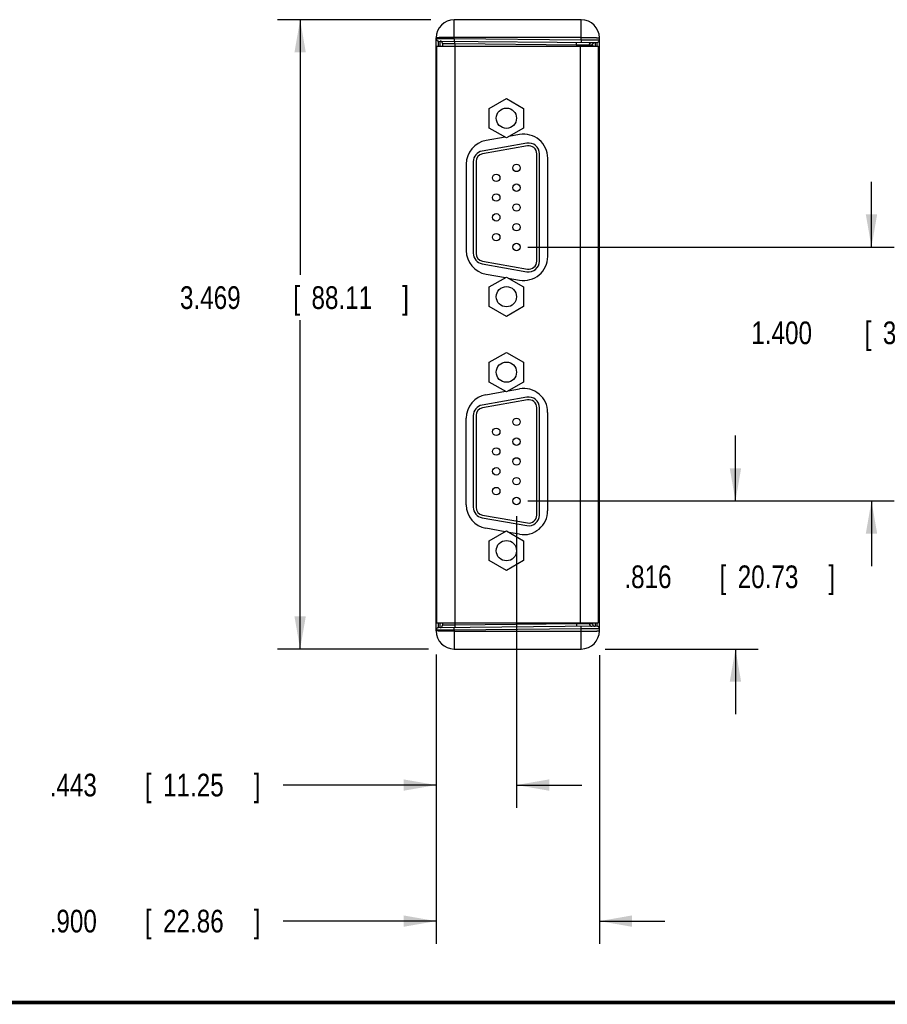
# Model space of a CAD drawing. Header units: inches. Extents: x 0.2 to 16.8, y 0.1 to 10.8.
# Tile 10 of 23: x 6.6 to 11.4, y 0.2 to 5.7. Entities that reach past the tile are written whole.
import ezdxf

# ---------------------------------------------------------------- set-up
doc = ezdxf.new("R2010")
doc.units = ezdxf.units.IN
doc.header["$LTSCALE"] = 0.935
doc.header["$MEASUREMENT"] = 0
doc.layers.get('0').update_dxf_attribs({"linetype": 'CONTINUOUS'})
doc.layers.add('DIMENSIONS', color=7, linetype='CONTINUOUS')
doc.styles.get("Standard").update_dxf_attribs({"font": 'txt', "width": 0.8})
doc.dimstyles.new('DIMSTYLE_1', dxfattribs={"dimtxt": 0.125, "dimasz": 0.18, "dimexe": 0.18, "dimexo": 0.0625, "dimgap": 0.09, "dimtad": 0, "dimtih": 1, "dimtoh": 1, "dimdec": 3, "dimzin": 4, "dimdsep": 46, "dimtxsty": 'STANDARD', "dimblk": '_FILLED', "dimblk1": '_FILLED', "dimblk2": '_FILLED', "dimcen": 0.09, "dimadec": 0, "dimazin": 0, "dimtp": 0.01, "dimtm": 0.01, "dimtfac": 1, "dimtdec": 3, "dimtofl": 0, "dimtmove": 0, "dimatfit": 3, "dimldrblk": '_FILLED', "dimfxl": 1, "dimtolj": 1, "dimtzin": 4, "dimarcsym": 0})

# ---------------------------------------------------------------- blocks, each defined once
blk = doc.blocks.new('_FILLED')
at = {"color": 0, "linetype": 'BYBLOCK'}
blk.add_solid([(0, 0), (-1, 0.174), (-1, -0.174)], dxfattribs=at)
blk = doc.blocks.new('*D1')
at = {"layer": 'DIMENSIONS', "color": 2, "linetype": 'CONTINUOUS'}
for p, q in [((8.8428, 5.6762), (7.9977, 5.6762)), ((8.1227, 5.6762), (8.1227, 4.2692)), ((8.1227, 2.2072), (8.1227, 4.0192)), ((8.8295, 2.2072), (7.9977, 2.2072))]:
    blk.add_line(p, q, dxfattribs=at)
at = {"layer": 'DIMENSIONS', "color": 2, "linetype": 'CONTINUOUS', "xscale": 0.18, "yscale": 0.18, "zscale": 0.18}
for p, rotation in [((8.1227, 5.6762), 90), ((8.1227, 2.2072), 270)]:
    blk.add_blockref('_FILLED', p, dxfattribs=dict(at, rotation=rotation))
at = {"layer": 'DIMENSIONS', "color": 2, "linetype": 'CONTINUOUS', "width": 0.8}
for s, p in [('3.469', (7.4602, 4.0817)), ('[', (8.0852, 4.0817)), ('88.11', (8.1852, 4.0817)), (']', (8.6852, 4.0817))]:
    blk.add_text(s, height=0.125, dxfattribs=at).set_placement(p)
blk = doc.blocks.new('*D2')
at = {"layer": 'DIMENSIONS', "color": 2, "linetype": 'CONTINUOUS'}
for p, q in [((10.5227, 3.0232), (10.5227, 3.3832)), ((9.3782, 3.0232), (10.6477, 3.0232)), ((9.8038, 2.2072), (10.6477, 2.2072)), ((10.5227, 2.2072), (10.5227, 1.8472))]:
    blk.add_line(p, q, dxfattribs=at)
at = {"layer": 'DIMENSIONS', "color": 2, "linetype": 'CONTINUOUS', "xscale": 0.18, "yscale": 0.18, "zscale": 0.18}
for p, rotation in [((10.5227, 3.0232), 270), ((10.5227, 2.2072), 90)]:
    blk.add_blockref('_FILLED', p, dxfattribs=dict(at, rotation=rotation))
at = {"layer": 'DIMENSIONS', "color": 2, "linetype": 'CONTINUOUS', "width": 0.8}
for s, p in [('.816', (9.9102, 2.5427)), ('[', (10.4352, 2.5427)), ('20.73', (10.5352, 2.5427)), (']', (11.0352, 2.5427))]:
    blk.add_text(s, height=0.125, dxfattribs=at).set_placement(p)
blk = doc.blocks.new('*D3')
at = {"layer": 'DIMENSIONS', "color": 2, "linetype": 'CONTINUOUS'}
for p, q in [((11.2727, 4.4232), (11.2727, 4.7832)), ((9.3782, 4.4232), (11.3977, 4.4232)), ((9.3782, 3.0232), (11.3977, 3.0232)), ((11.2727, 3.0232), (11.2727, 2.6632))]:
    blk.add_line(p, q, dxfattribs=at)
at = {"layer": 'DIMENSIONS', "color": 2, "linetype": 'CONTINUOUS', "xscale": 0.18, "yscale": 0.18, "zscale": 0.18}
for p, rotation in [((11.2727, 4.4232), 270), ((11.2727, 3.0232), 90)]:
    blk.add_blockref('_FILLED', p, dxfattribs=dict(at, rotation=rotation))
at = {"layer": 'DIMENSIONS', "color": 2, "linetype": 'CONTINUOUS', "width": 0.8}
for s, p in [('[', (11.2352, 3.8876)), (']', (11.8352, 3.8876)), ('1.400', (10.6102, 3.8876)), ('35.56', (11.3352, 3.8876))]:
    blk.add_text(s, height=0.125, dxfattribs=at).set_placement(p)
blk = doc.blocks.new('*D4')
at = {"layer": 'DIMENSIONS', "color": 2, "linetype": 'CONTINUOUS'}
for p, q in [((8.8727, 2.1724), (8.8727, 0.5822)), ((9.7727, 2.1724), (9.7727, 0.5822)), ((8.8727, 0.7072), (8.0292, 0.7072)), ((9.7727, 0.7072), (10.1327, 0.7072))]:
    blk.add_line(p, q, dxfattribs=at)
at = {"layer": 'DIMENSIONS', "color": 2, "linetype": 'CONTINUOUS', "xscale": 0.18, "yscale": 0.18, "zscale": 0.18}
blk.add_blockref('_FILLED', (8.8727, 0.7072), dxfattribs=at)
at = {"layer": 'DIMENSIONS', "color": 2, "linetype": 'CONTINUOUS', "xscale": 0.18, "yscale": 0.18, "zscale": 0.18, "rotation": 180}
blk.add_blockref('_FILLED', (9.7727, 0.7072), dxfattribs=at)
at = {"layer": 'DIMENSIONS', "color": 2, "linetype": 'CONTINUOUS', "width": 0.8}
for s, p in [('.900', (6.7417, 0.6447)), ('[', (7.2667, 0.6447)), ('22.86', (7.3667, 0.6447)), (']', (7.8667, 0.6447))]:
    blk.add_text(s, height=0.125, dxfattribs=at).set_placement(p)
blk = doc.blocks.new('*D5')
at = {"layer": 'DIMENSIONS', "color": 2, "linetype": 'CONTINUOUS'}
for p, q in [((9.3157, 2.9402), (9.3157, 1.3322)), ((8.8727, 2.1775), (8.8727, 1.3322)), ((8.8727, 1.4572), (8.0292, 1.4572)), ((9.3157, 1.4572), (9.6757, 1.4572))]:
    blk.add_line(p, q, dxfattribs=at)
at = {"layer": 'DIMENSIONS', "color": 2, "linetype": 'CONTINUOUS', "xscale": 0.18, "yscale": 0.18, "zscale": 0.18}
blk.add_blockref('_FILLED', (8.8727, 1.4572), dxfattribs=at)
at = {"layer": 'DIMENSIONS', "color": 2, "linetype": 'CONTINUOUS', "xscale": 0.18, "yscale": 0.18, "zscale": 0.18, "rotation": 180}
blk.add_blockref('_FILLED', (9.3157, 1.4572), dxfattribs=at)
at = {"layer": 'DIMENSIONS', "color": 2, "linetype": 'CONTINUOUS', "width": 0.8}
for s, p in [('.443', (6.7417, 1.3947)), ('[', (7.2667, 1.3947)), ('11.25', (7.3667, 1.3947)), (']', (7.8667, 1.3947))]:
    blk.add_text(s, height=0.125, dxfattribs=at).set_placement(p)

msp = doc.modelspace()

# ---------------------------------------------------------------- linework, layer by layer
at = {"color": 7, "linetype": 'CONTINUOUS'}
for p, q in [((8.9727, 5.5719), (8.9727, 5.6762)), ((9.6727, 5.6762), (8.9727, 5.6762)), ((9.6727, 5.5658), (9.6727, 5.6762)), ((8.8727, 2.3072), (8.8727, 5.5762)), ((8.8863, 5.5587), (9.7588, 5.5511)), ((8.8971, 5.5586), (8.897, 5.5582)), ((8.9077, 5.5448), (8.9077, 5.5312)), ((8.9727, 5.5719), (8.9726, 5.5579)), ((9.6727, 5.578), (8.9727, 5.578)), ((8.9727, 5.5719), (9.6727, 5.5658)), ((8.9765, 5.5441), (8.9765, 5.5312)), ((8.9765, 5.5441), (9.6466, 5.5383)), ((9.6466, 5.5383), (9.6466, 5.5312)), ((9.6727, 5.5658), (9.6726, 5.5518)), ((9.7178, 5.5375), (9.7178, 5.5312)), ((9.7178, 5.5375), (9.7349, 5.5374)), ((9.7727, 2.3072), (9.7727, 5.5762)), ((8.8752, 5.5312), (8.8752, 2.3522)), ((8.8752, 5.5312), (9.7666, 5.5312)), ((8.9752, 5.5312), (8.9752, 2.3522)), ((9.6666, 5.5312), (9.6666, 2.3522)), ((9.7666, 5.5312), (9.7666, 2.3522)), ((8.8727, 5.4787), (8.8752, 5.4787)), ((8.8727, 5.4681), (8.8752, 5.4681)), ((9.7727, 5.471), (9.7666, 5.471)), ((8.8752, 5.3373), (8.8727, 5.3373)), ((9.1658, 5.1875), (9.2598, 5.2418)), ((9.2598, 5.2418), (9.3538, 5.1875)), ((9.1658, 5.079), (9.1658, 5.1875)), ((9.3538, 5.1875), (9.3538, 5.079)), ((9.2598, 5.0247), (9.1658, 5.079)), ((9.3538, 5.079), (9.2598, 5.0247)), ((9.3731, 4.9953), (9.1261, 4.9518)), ((9.2529, 5.0287), (9.1477, 5.0101)), ((9.3327, 5.0427), (9.2727, 5.0322)), ((9.3757, 4.9806), (9.1287, 4.937)), ((9.0773, 4.8937), (9.0773, 4.3888)), ((9.0923, 4.8937), (9.0923, 4.3888)), ((9.4273, 4.3452), (9.4273, 4.9372)), ((9.4423, 4.3452), (9.4423, 4.9372)), ((9.4876, 4.3707), (9.4876, 4.9127)), ((9.0386, 4.8801), (9.0386, 4.4034)), ((9.1287, 4.3455), (9.3757, 4.3019)), ((9.1261, 4.3307), (9.3731, 4.2871)), ((9.1477, 4.2734), (9.2543, 4.2546)), ((9.1658, 4.2035), (9.2598, 4.2578)), ((9.2598, 4.2578), (9.3538, 4.2035)), ((9.2702, 4.2518), (9.3327, 4.2407)), ((9.1658, 4.095), (9.1658, 4.2035)), ((9.3538, 4.2035), (9.3538, 4.095)), ((9.2598, 4.0407), (9.1658, 4.095)), ((9.3538, 4.095), (9.2598, 4.0407)), ((9.1658, 3.7875), (9.2598, 3.8418)), ((9.2598, 3.8418), (9.3538, 3.7875)), ((9.1658, 3.679), (9.1658, 3.7875)), ((9.3538, 3.7875), (9.3538, 3.679)), ((9.2598, 3.6247), (9.1658, 3.679)), ((9.3538, 3.679), (9.2598, 3.6247)), ((9.2704, 3.6308), (9.3322, 3.6417)), ((9.3731, 3.5953), (9.1261, 3.5518)), ((9.1472, 3.6091), (9.2541, 3.628)), ((9.3757, 3.5806), (9.1287, 3.537)), ((9.4273, 2.9452), (9.4273, 3.5372)), ((9.4423, 2.9452), (9.4423, 3.5372)), ((9.0382, 3.0024), (9.0382, 3.4791)), ((9.0773, 3.4937), (9.0773, 2.9888)), ((9.0923, 3.4937), (9.0923, 2.9888)), ((9.4872, 3.5117), (9.4872, 2.9697)), ((9.1287, 2.9455), (9.3757, 2.9019)), ((9.1261, 2.9307), (9.3731, 2.8871)), ((9.2528, 2.8537), (9.1472, 2.8724)), ((9.1658, 2.8035), (9.2598, 2.8578)), ((9.2598, 2.8578), (9.3538, 2.8035)), ((9.3322, 2.8397), (9.2729, 2.8502)), ((9.1658, 2.695), (9.1658, 2.8035)), ((9.3538, 2.8035), (9.3538, 2.695)), ((9.2598, 2.6407), (9.1658, 2.695)), ((9.3538, 2.695), (9.2598, 2.6407)), ((8.8752, 2.5461), (8.8727, 2.5461)), ((8.8727, 2.4154), (8.8752, 2.4154)), ((8.8727, 2.4048), (8.8752, 2.4048)), ((9.7727, 2.4124), (9.7666, 2.4124)), ((8.8752, 2.3522), (9.7666, 2.3522)), ((8.9077, 2.3522), (8.9077, 2.3387)), ((8.9765, 2.3522), (8.9765, 2.3394)), ((9.6466, 2.3452), (8.9765, 2.3394)), ((9.6466, 2.3522), (9.6466, 2.3452)), ((9.7178, 2.3522), (9.7178, 2.346)), ((9.7349, 2.3461), (9.7178, 2.346)), ((9.7588, 2.3324), (8.8863, 2.3248)), ((8.9727, 2.3115), (8.9726, 2.3256)), ((9.6727, 2.3177), (8.9727, 2.3115)), ((8.9727, 2.3115), (8.9727, 2.2072)), ((8.9727, 2.3055), (9.6727, 2.3055)), ((9.6727, 2.3177), (9.6726, 2.3317)), ((9.6727, 2.2072), (9.6727, 2.3177)), ((8.9727, 2.2072), (9.6727, 2.2072))]:
    msp.add_line(p, q, dxfattribs=at)
at = {"color": 7, "linetype": 'CONTINUOUS', "const_width": 0.02}
msp.add_lwpolyline([(0.25, 0.2586), (16.75, 0.2586)], dxfattribs=at)
at = {"color": 7, "linetype": 'CONTINUOUS'}
for centre, radius in [((9.2598, 5.1332), 0.056), ((9.3157, 4.8592), 0.0205), ((9.2039, 4.8047), 0.0205), ((9.3157, 4.7502), 0.0205), ((9.2039, 4.6957), 0.0205), ((9.3157, 4.6412), 0.0205), ((9.2039, 4.5867), 0.0205), ((9.3157, 4.5322), 0.0205), ((9.2039, 4.4777), 0.0205), ((9.3157, 4.4232), 0.0205), ((9.2598, 4.1492), 0.056), ((9.2598, 3.7332), 0.056), ((9.3157, 3.4592), 0.0205), ((9.2039, 3.4047), 0.0205), ((9.3157, 3.3502), 0.0205), ((9.2039, 3.2957), 0.0205), ((9.3157, 3.2412), 0.0205), ((9.2039, 3.1867), 0.0205), ((9.3157, 3.1322), 0.0205), ((9.2039, 3.0777), 0.0205), ((9.3157, 3.0232), 0.0205), ((9.2598, 2.7492), 0.056)]:
    msp.add_circle(centre, radius, dxfattribs=at)
for centre, radius, start, end in [((8.9727, 5.5762), 0.1, 90, 180), ((9.6727, 5.5762), 0.1, 0, 90), ((8.8865, 5.5724), 0.0138, 180, 269.5), ((8.8939, 5.5448), 0.0138, 0, 89.5), ((9.7589, 5.5648), 0.0138, 269.5, 360), ((8.8927, 5.4275), 0.02, 180, 208.833), ((9.1706, 4.8801), 0.132, 100, 180), ((9.3556, 4.9127), 0.132, 0, 100), ((9.3833, 4.9372), 0.059, 0, 100), ((9.1363, 4.8937), 0.059, 100, 180), ((9.3833, 4.9372), 0.044, 0, 100), ((9.1363, 4.8937), 0.044, 100, 180), ((9.1706, 4.4034), 0.132, 180, 260), ((9.1363, 4.3888), 0.059, 180, 260), ((9.1363, 4.3888), 0.044, 180, 260), ((9.3556, 4.3707), 0.132, 260, 360), ((9.3833, 4.3452), 0.059, 260, 360), ((9.3833, 4.3452), 0.044, 260, 360), ((9.3552, 3.5117), 0.132, 0, 100), ((9.1702, 3.4791), 0.132, 100, 180), ((9.3833, 3.5372), 0.059, 0, 100), ((9.1363, 3.4937), 0.059, 100, 180), ((9.1363, 3.4937), 0.044, 100, 180), ((9.3833, 3.5372), 0.044, 0, 100), ((9.1702, 3.0024), 0.132, 180, 260), ((9.1363, 2.9888), 0.059, 180, 260), ((9.1363, 2.9888), 0.044, 180, 260), ((9.3552, 2.9697), 0.132, 260, 360), ((9.3833, 2.9452), 0.059, 260, 360), ((9.3833, 2.9452), 0.044, 260, 360), ((8.8927, 2.456), 0.02, 151.167, 180), ((8.8939, 2.3387), 0.0138, 270.5, 360), ((8.8865, 2.311), 0.0138, 90.5, 180), ((8.9727, 2.3072), 0.1, 180, 270), ((9.6727, 2.3072), 0.1, 270, 360), ((9.7589, 2.3186), 0.0138, 0, 90.5)]:
    msp.add_arc(centre, radius, start, end, dxfattribs=at)
for points, knots in [([(8.9727, 5.578), (8.9702, 5.578), (8.9652, 5.578), (8.9578, 5.578), (8.9505, 5.5779), (8.9433, 5.5779), (8.9362, 5.5779), (8.9294, 5.5778), (8.9228, 5.5778), (8.9165, 5.5777), (8.9105, 5.5776), (8.9048, 5.5775), (8.8995, 5.5774), (8.8946, 5.5773), (8.8902, 5.5772), (8.8862, 5.5771), (8.8828, 5.577), (8.8798, 5.5769), (8.8773, 5.5768), (8.8754, 5.5766), (8.8739, 5.5765), (8.8732, 5.5764), (8.8727, 5.5763), (8.8727, 5.5762)], [0, 0, 0, 0, 0.074683, 0.148948, 0.222381, 0.294571, 0.365113, 0.433615, 0.499692, 0.562976, 0.623113, 0.679766, 0.73262, 0.781379, 0.825771, 0.865548, 0.900488, 0.930398, 0.955112, 0.974496, 0.988449, 0.996917, 1, 1, 1, 1]), ([(8.8727, 5.5724), (8.8727, 5.5725), (8.8733, 5.5724), (8.8739, 5.5726), (8.8754, 5.5724), (8.8773, 5.5725), (8.8798, 5.5725), (8.8828, 5.5725), (8.8862, 5.5725), (8.8902, 5.5725), (8.8946, 5.5724), (8.8995, 5.5724), (8.9048, 5.5724), (8.9105, 5.5724), (8.9165, 5.5723), (8.9228, 5.5723), (8.9294, 5.5722), (8.9362, 5.5722), (8.9433, 5.5721), (8.9505, 5.5721), (8.9578, 5.572), (8.9652, 5.572), (8.9702, 5.572), (8.9727, 5.5719)], [0, 0, 0, 0, 0.002801, 0.011175, 0.025078, 0.044434, 0.069134, 0.099041, 0.133986, 0.173775, 0.218185, 0.266967, 0.319848, 0.376533, 0.436704, 0.500025, 0.566141, 0.634683, 0.705266, 0.777497, 0.850972, 0.925278, 1, 1, 1, 1]), ([(8.8862, 5.5312), (8.8862, 5.5326), (8.8862, 5.5353), (8.8862, 5.5394), (8.8862, 5.5433), (8.8862, 5.5467), (8.8862, 5.5498), (8.8863, 5.5524), (8.8863, 5.5546), (8.8863, 5.5563), (8.8862, 5.5576), (8.8864, 5.5581), (8.8863, 5.5587), (8.8863, 5.5587)], [0, 0, 0, 0, 0.145481, 0.300961, 0.442772, 0.570034, 0.681966, 0.777874, 0.857167, 0.919354, 0.964052, 0.990985, 1, 1, 1, 1]), ([(8.8942, 5.5312), (8.8942, 5.5326), (8.8942, 5.5353), (8.8942, 5.5393), (8.8941, 5.5432), (8.8941, 5.5467), (8.8941, 5.5497), (8.8941, 5.5524), (8.8941, 5.5545), (8.8941, 5.5562), (8.8941, 5.5575), (8.894, 5.5581), (8.8941, 5.5586), (8.894, 5.5586)], [0, 0, 0, 0, 0.144058, 0.29987, 0.441974, 0.569483, 0.681608, 0.777652, 0.857029, 0.919267, 0.964, 0.990963, 1, 1, 1, 1]), ([(8.9077, 5.5448), (8.9078, 5.5448), (8.9081, 5.5448), (8.9088, 5.5448), (8.9099, 5.5448), (8.9115, 5.5448), (8.9136, 5.5448), (8.9161, 5.5447), (8.919, 5.5447), (8.9222, 5.5447), (8.9259, 5.5446), (8.9299, 5.5446), (8.9342, 5.5445), (8.9388, 5.5445), (8.9437, 5.5444), (8.9488, 5.5444), (8.9541, 5.5443), (8.9595, 5.5443), (8.9651, 5.5442), (8.9708, 5.5442), (8.9746, 5.5441), (8.9765, 5.5441)], [0, 0, 0, 0, 0.003402, 0.013581, 0.030466, 0.053941, 0.083849, 0.11999, 0.162124, 0.209969, 0.263208, 0.321487, 0.384418, 0.451584, 0.522538, 0.596808, 0.6739, 0.7533, 0.83448, 0.916898, 1, 1, 1, 1]), ([(8.9765, 5.5441), (8.9765, 5.5447), (8.9765, 5.5458), (8.9765, 5.5474), (8.9765, 5.549), (8.9765, 5.5505), (8.9765, 5.5519), (8.9765, 5.5532), (8.9765, 5.5544), (8.9765, 5.5554), (8.9764, 5.5562), (8.9764, 5.5569), (8.9764, 5.5574), (8.9764, 5.5577), (8.9764, 5.5579), (8.9763, 5.5579)], [0, 0, 0, 0, 0.120474, 0.23919, 0.354417, 0.464477, 0.567765, 0.662777, 0.748128, 0.822575, 0.885036, 0.934604, 0.970564, 0.992416, 1, 1, 1, 1]), ([(9.6466, 5.5383), (9.6466, 5.5388), (9.6467, 5.5399), (9.6467, 5.5415), (9.6467, 5.5431), (9.6467, 5.5446), (9.6467, 5.546), (9.6467, 5.5473), (9.6467, 5.5485), (9.6466, 5.5495), (9.6466, 5.5504), (9.6466, 5.5511), (9.6466, 5.5516), (9.6465, 5.5518), (9.6466, 5.552), (9.6465, 5.552)], [0, 0, 0, 0, 0.120474, 0.23919, 0.354417, 0.464477, 0.567765, 0.662777, 0.748128, 0.822575, 0.885036, 0.934604, 0.970564, 0.992416, 1, 1, 1, 1]), ([(9.6466, 5.5383), (9.6486, 5.5382), (9.6524, 5.5382), (9.658, 5.5381), (9.6636, 5.5381), (9.6691, 5.538), (9.6745, 5.538), (9.6797, 5.5379), (9.6847, 5.5379), (9.6894, 5.5378), (9.6938, 5.5378), (9.698, 5.5377), (9.7018, 5.5377), (9.7052, 5.5376), (9.7083, 5.5376), (9.7109, 5.5376), (9.7132, 5.5376), (9.715, 5.5375), (9.7163, 5.5375), (9.7172, 5.5375), (9.7177, 5.5375), (9.7178, 5.5375)], [0, 0, 0, 0, 0.080388, 0.160335, 0.23931, 0.316789, 0.392261, 0.465226, 0.535198, 0.601711, 0.664323, 0.722617, 0.776203, 0.824725, 0.867858, 0.905312, 0.936836, 0.962218, 0.981285, 0.993908, 1, 1, 1, 1]), ([(9.6727, 5.578), (9.6752, 5.578), (9.6801, 5.578), (9.6876, 5.578), (9.6949, 5.5779), (9.7021, 5.5779), (9.7092, 5.5779), (9.716, 5.5778), (9.7226, 5.5778), (9.7289, 5.5777), (9.7349, 5.5776), (9.7406, 5.5775), (9.7459, 5.5774), (9.7507, 5.5773), (9.7552, 5.5772), (9.7591, 5.5771), (9.7626, 5.577), (9.7656, 5.5769), (9.7681, 5.5768), (9.77, 5.5766), (9.7715, 5.5765), (9.7721, 5.5764), (9.7727, 5.5763), (9.7727, 5.5762)], [0, 0, 0, 0, 0.074683, 0.148948, 0.222381, 0.294571, 0.365113, 0.433615, 0.499692, 0.562976, 0.623113, 0.679766, 0.73262, 0.781379, 0.825771, 0.865548, 0.900488, 0.930398, 0.955112, 0.974496, 0.988449, 0.996917, 1, 1, 1, 1]), ([(9.6727, 5.5658), (9.6752, 5.5658), (9.6801, 5.5658), (9.6876, 5.5657), (9.6949, 5.5657), (9.7021, 5.5656), (9.7091, 5.5655), (9.716, 5.5655), (9.7226, 5.5654), (9.7289, 5.5654), (9.7349, 5.5653), (9.7406, 5.5653), (9.7459, 5.5652), (9.7507, 5.5651), (9.7552, 5.5651), (9.7591, 5.5651), (9.7626, 5.565), (9.7656, 5.565), (9.7681, 5.565), (9.77, 5.5649), (9.7715, 5.565), (9.7721, 5.5647), (9.7727, 5.5649), (9.7727, 5.5648)], [0, 0, 0, 0, 0.074726, 0.149034, 0.222509, 0.294739, 0.365321, 0.433859, 0.499972, 0.563289, 0.623457, 0.680138, 0.733017, 0.781797, 0.826206, 0.865995, 0.900942, 0.93085, 0.955553, 0.974912, 0.988819, 0.997196, 1, 1, 1, 1]), ([(9.7178, 5.5375), (9.7178, 5.5381), (9.7179, 5.5392), (9.7182, 5.5408), (9.7187, 5.5424), (9.7194, 5.544), (9.7203, 5.5454), (9.7213, 5.5467), (9.7225, 5.5479), (9.7238, 5.5489), (9.7253, 5.5498), (9.7268, 5.5505), (9.7284, 5.5509), (9.73, 5.5512), (9.7312, 5.5513), (9.7317, 5.5513)], [0, 0, 0, 0, 0.076946, 0.153891, 0.230834, 0.307772, 0.384706, 0.461635, 0.538558, 0.615476, 0.692388, 0.769296, 0.846199, 0.9231, 1, 1, 1, 1]), ([(9.7349, 5.5374), (9.7349, 5.5379), (9.735, 5.539), (9.7353, 5.5407), (9.7358, 5.5423), (9.7365, 5.5438), (9.7373, 5.5452), (9.7384, 5.5466), (9.7396, 5.5477), (9.7409, 5.5488), (9.7423, 5.5496), (9.7439, 5.5503), (9.7455, 5.5508), (9.7471, 5.5511), (9.7482, 5.5511), (9.7488, 5.5511)], [0, 0, 0, 0, 0.076946, 0.153891, 0.230834, 0.307772, 0.384706, 0.461635, 0.538558, 0.615476, 0.692388, 0.769296, 0.846199, 0.9231, 1, 1, 1, 1]), ([(9.7349, 5.5374), (9.735, 5.5374), (9.7352, 5.537), (9.7353, 5.5363), (9.7355, 5.5352), (9.7357, 5.5336), (9.7358, 5.5323), (9.7359, 5.5314), (9.7359, 5.5312)], [0, 0, 0, 0, 0.047437, 0.160193, 0.342932, 0.595044, 0.91516, 1, 1, 1, 1]), ([(9.7488, 5.5511), (9.7489, 5.5511), (9.749, 5.5507), (9.7492, 5.55), (9.7493, 5.5487), (9.7495, 5.5471), (9.7496, 5.5449), (9.7497, 5.5423), (9.7499, 5.5392), (9.75, 5.5357), (9.7501, 5.533), (9.7501, 5.5315), (9.7501, 5.5312)], [0, 0, 0, 0, 0.01484, 0.052743, 0.114684, 0.200479, 0.309665, 0.441598, 0.595476, 0.770354, 0.965154, 1, 1, 1, 1]), ([(9.7588, 5.5511), (9.7589, 5.5511), (9.7587, 5.5505), (9.7589, 5.55), (9.7588, 5.5486), (9.7589, 5.547), (9.7589, 5.5448), (9.7589, 5.5422), (9.7589, 5.5391), (9.759, 5.5356), (9.759, 5.533), (9.759, 5.5315), (9.759, 5.5312)], [0, 0, 0, 0, 0.012498, 0.049795, 0.111663, 0.197705, 0.307385, 0.440043, 0.594887, 0.770981, 0.967248, 1, 1, 1, 1]), ([(8.8727, 5.4425), (8.8727, 5.4421), (8.8728, 5.4413), (8.873, 5.4402), (8.8735, 5.439), (8.8742, 5.438), (8.8748, 5.4373), (8.8751, 5.4369), (8.8752, 5.4369)], [0, 0, 0, 0, 0.185707, 0.374007, 0.567246, 0.767328, 0.975604, 1, 1, 1, 1]), ([(8.8727, 5.4306), (8.8727, 5.4304), (8.8727, 5.4301), (8.8727, 5.4296), (8.8728, 5.4292), (8.873, 5.4285), (8.8733, 5.4278), (8.8737, 5.4269), (8.8743, 5.426), (8.8748, 5.4254), (8.8751, 5.4251), (8.8752, 5.425)], [0, 0, 0, 0, 0.075413, 0.150986, 0.226919, 0.303395, 0.458523, 0.617519, 0.781183, 0.950107, 1, 1, 1, 1]), ([(8.8727, 5.4275), (8.8727, 5.4269), (8.8727, 5.4256), (8.873, 5.4238), (8.8734, 5.422), (8.8739, 5.4204), (8.8747, 5.4192), (8.875, 5.4185), (8.8752, 5.4182)], [0, 0, 0, 0, 0.190744, 0.381271, 0.570779, 0.758416, 0.90673, 1, 1, 1, 1]), ([(8.8752, 2.4585), (8.8751, 2.4584), (8.8748, 2.4581), (8.8743, 2.4575), (8.8737, 2.4566), (8.8732, 2.4557), (8.8729, 2.4548), (8.8727, 2.4539), (8.8727, 2.4532), (8.8727, 2.4529)], [0, 0, 0, 0, 0.050826, 0.219846, 0.383389, 0.542113, 0.697006, 0.849208, 1, 1, 1, 1]), ([(8.8728, 2.4582), (8.8728, 2.4581), (8.8727, 2.4574), (8.8727, 2.4566), (8.8727, 2.456)], [0, 0, 0, 0, 0.103957, 1, 1, 1, 1]), ([(8.8727, 2.441), (8.8727, 2.4414), (8.8728, 2.4422), (8.873, 2.4433), (8.8735, 2.4444), (8.8742, 2.4455), (8.8748, 2.4462), (8.8751, 2.4465), (8.8752, 2.4466)], [0, 0, 0, 0, 0.185707, 0.374007, 0.567246, 0.767328, 0.975604, 1, 1, 1, 1]), ([(8.8732, 2.4603), (8.8731, 2.4601), (8.873, 2.4597), (8.8729, 2.4592), (8.8729, 2.4589)], [0, 0, 0, 0, 0.309553, 1, 1, 1, 1]), ([(8.8737, 2.4621), (8.8736, 2.462), (8.8735, 2.4617), (8.8734, 2.4614), (8.8734, 2.4613)], [0, 0, 0, 0, 0.49969, 1, 1, 1, 1]), ([(8.8752, 2.4654), (8.8751, 2.4653), (8.8747, 2.4647), (8.8742, 2.4636), (8.8738, 2.4626), (8.8737, 2.4621)], [0, 0, 0, 0, 0.104508, 0.60849, 1, 1, 1, 1]), ([(8.8863, 2.3248), (8.8863, 2.3248), (8.8864, 2.3253), (8.8862, 2.3259), (8.8863, 2.3272), (8.8863, 2.3289), (8.8863, 2.3311), (8.8862, 2.3337), (8.8862, 2.3367), (8.8862, 2.3402), (8.8862, 2.3441), (8.8862, 2.3481), (8.8862, 2.3509), (8.8862, 2.3522)], [0, 0, 0, 0, 0.009015, 0.035942, 0.080615, 0.142747, 0.221948, 0.317742, 0.429554, 0.55671, 0.698432, 0.853847, 1, 1, 1, 1]), ([(8.894, 2.3249), (8.8941, 2.3249), (8.894, 2.3254), (8.8941, 2.326), (8.8941, 2.3273), (8.8941, 2.3289), (8.8941, 2.3311), (8.8941, 2.3337), (8.8941, 2.3368), (8.8941, 2.3403), (8.8942, 2.3442), (8.8942, 2.3482), (8.8942, 2.3509), (8.8942, 2.3522)], [0, 0, 0, 0, 0.009047, 0.036054, 0.080867, 0.143211, 0.222703, 0.31885, 0.431061, 0.558642, 0.700806, 0.856677, 1, 1, 1, 1]), ([(8.9765, 2.3394), (8.9746, 2.3394), (8.9708, 2.3393), (8.9651, 2.3393), (8.9595, 2.3392), (8.9541, 2.3391), (8.9488, 2.3391), (8.9437, 2.339), (8.9388, 2.339), (8.9342, 2.3389), (8.9299, 2.3389), (8.9259, 2.3388), (8.9222, 2.3388), (8.919, 2.3388), (8.9161, 2.3387), (8.9136, 2.3387), (8.9115, 2.3387), (8.9099, 2.3387), (8.9088, 2.3387), (8.9081, 2.3387), (8.9078, 2.3387), (8.9077, 2.3387)], [0, 0, 0, 0, 0.083104, 0.165523, 0.246705, 0.326106, 0.403197, 0.477468, 0.548421, 0.615586, 0.678516, 0.736793, 0.79003, 0.837874, 0.880006, 0.916146, 0.946054, 0.969531, 0.986417, 0.996598, 1, 1, 1, 1]), ([(8.9765, 2.3394), (8.9765, 2.3388), (8.9765, 2.3377), (8.9765, 2.3361), (8.9765, 2.3345), (8.9765, 2.333), (8.9765, 2.3316), (8.9765, 2.3303), (8.9765, 2.3291), (8.9765, 2.3281), (8.9764, 2.3272), (8.9764, 2.3266), (8.9764, 2.326), (8.9764, 2.3258), (8.9764, 2.3256), (8.9763, 2.3256)], [0, 0, 0, 0, 0.120474, 0.23919, 0.354417, 0.464477, 0.567765, 0.662777, 0.748128, 0.822575, 0.885036, 0.934604, 0.970564, 0.992416, 1, 1, 1, 1]), ([(9.6466, 2.3452), (9.6466, 2.3447), (9.6467, 2.3436), (9.6467, 2.3419), (9.6467, 2.3404), (9.6467, 2.3389), (9.6467, 2.3374), (9.6467, 2.3361), (9.6467, 2.335), (9.6466, 2.3339), (9.6466, 2.3331), (9.6466, 2.3324), (9.6466, 2.3319), (9.6465, 2.3317), (9.6466, 2.3314), (9.6465, 2.3314)], [0, 0, 0, 0, 0.120474, 0.23919, 0.354417, 0.464477, 0.567765, 0.662777, 0.748128, 0.822575, 0.885036, 0.934604, 0.970564, 0.992416, 1, 1, 1, 1]), ([(9.7178, 2.346), (9.7177, 2.346), (9.7172, 2.346), (9.7163, 2.3459), (9.715, 2.3459), (9.7132, 2.3459), (9.7109, 2.3459), (9.7083, 2.3459), (9.7052, 2.3458), (9.7018, 2.3458), (9.698, 2.3458), (9.6938, 2.3457), (9.6894, 2.3457), (9.6847, 2.3456), (9.6797, 2.3456), (9.6745, 2.3455), (9.6691, 2.3455), (9.6636, 2.3454), (9.658, 2.3453), (9.6524, 2.3453), (9.6486, 2.3452), (9.6466, 2.3452)], [0, 0, 0, 0, 0.006092, 0.018715, 0.037783, 0.063166, 0.09469, 0.132145, 0.175277, 0.223799, 0.277385, 0.335678, 0.398288, 0.464799, 0.534768, 0.60773, 0.6832, 0.760679, 0.839656, 0.919607, 1, 1, 1, 1]), ([(9.7178, 2.346), (9.7178, 2.3454), (9.7179, 2.3443), (9.7182, 2.3426), (9.7187, 2.341), (9.7194, 2.3395), (9.7203, 2.3381), (9.7213, 2.3368), (9.7225, 2.3356), (9.7238, 2.3346), (9.7253, 2.3337), (9.7268, 2.333), (9.7284, 2.3325), (9.73, 2.3322), (9.7312, 2.3322), (9.7317, 2.3322)], [0, 0, 0, 0, 0.076946, 0.153891, 0.230834, 0.307772, 0.384706, 0.461635, 0.538558, 0.615476, 0.692388, 0.769296, 0.846199, 0.9231, 1, 1, 1, 1]), ([(9.7359, 2.3522), (9.7359, 2.3521), (9.7358, 2.3512), (9.7357, 2.3498), (9.7355, 2.3483), (9.7353, 2.3471), (9.7352, 2.3465), (9.735, 2.3461), (9.7349, 2.3461)], [0, 0, 0, 0, 0.085847, 0.405759, 0.657682, 0.840124, 0.952652, 1, 1, 1, 1]), ([(9.7349, 2.3461), (9.7349, 2.3456), (9.735, 2.3444), (9.7353, 2.3428), (9.7358, 2.3412), (9.7365, 2.3397), (9.7373, 2.3382), (9.7384, 2.3369), (9.7396, 2.3357), (9.7409, 2.3347), (9.7423, 2.3338), (9.7439, 2.3332), (9.7455, 2.3327), (9.7471, 2.3324), (9.7482, 2.3323), (9.7488, 2.3323)], [0, 0, 0, 0, 0.076946, 0.153891, 0.230834, 0.307772, 0.384706, 0.461635, 0.538558, 0.615476, 0.692388, 0.769296, 0.846199, 0.9231, 1, 1, 1, 1]), ([(9.7501, 2.3522), (9.7501, 2.352), (9.7501, 2.3505), (9.75, 2.3478), (9.7499, 2.3443), (9.7497, 2.3412), (9.7496, 2.3386), (9.7495, 2.3364), (9.7493, 2.3347), (9.7492, 2.3334), (9.749, 2.3328), (9.7489, 2.3323), (9.7488, 2.3323)], [0, 0, 0, 0, 0.035773, 0.230486, 0.405265, 0.559028, 0.690828, 0.79987, 0.885522, 0.947345, 0.985179, 1, 1, 1, 1]), ([(9.759, 2.3522), (9.759, 2.352), (9.759, 2.3505), (9.759, 2.3478), (9.7589, 2.3444), (9.7589, 2.3413), (9.7589, 2.3387), (9.7589, 2.3365), (9.7588, 2.3348), (9.7589, 2.3335), (9.7587, 2.3329), (9.7589, 2.3324), (9.7588, 2.3324)], [0, 0, 0, 0, 0.031913, 0.228302, 0.404544, 0.559552, 0.69237, 0.802176, 0.888295, 0.950196, 0.987501, 1, 1, 1, 1]), ([(8.9727, 2.3115), (8.9702, 2.3115), (8.9652, 2.3115), (8.9578, 2.3114), (8.9505, 2.3114), (8.9433, 2.3113), (8.9362, 2.3113), (8.9294, 2.3112), (8.9228, 2.3112), (8.9165, 2.3112), (8.9105, 2.3111), (8.9048, 2.3111), (8.8995, 2.3111), (8.8946, 2.311), (8.8902, 2.311), (8.8862, 2.311), (8.8828, 2.311), (8.8798, 2.311), (8.8773, 2.311), (8.8754, 2.311), (8.8739, 2.3109), (8.8733, 2.3111), (8.8727, 2.3109), (8.8727, 2.311)], [0, 0, 0, 0, 0.074723, 0.149029, 0.222503, 0.294734, 0.365318, 0.433859, 0.499975, 0.563296, 0.623467, 0.680152, 0.733033, 0.781815, 0.826225, 0.866014, 0.90096, 0.930866, 0.955566, 0.974922, 0.988825, 0.997199, 1, 1, 1, 1]), ([(8.9727, 2.3055), (8.9702, 2.3055), (8.9652, 2.3055), (8.9578, 2.3055), (8.9505, 2.3055), (8.9433, 2.3056), (8.9362, 2.3056), (8.9294, 2.3057), (8.9228, 2.3057), (8.9165, 2.3058), (8.9105, 2.3059), (8.9048, 2.306), (8.8995, 2.306), (8.8946, 2.3061), (8.8902, 2.3062), (8.8862, 2.3064), (8.8828, 2.3065), (8.8798, 2.3066), (8.8773, 2.3067), (8.8754, 2.3068), (8.8739, 2.3069), (8.8732, 2.3071), (8.8727, 2.3071), (8.8727, 2.3072)], [0, 0, 0, 0, 0.074683, 0.148948, 0.222381, 0.294571, 0.365113, 0.433615, 0.499692, 0.562976, 0.623113, 0.679766, 0.73262, 0.781379, 0.825771, 0.865548, 0.900488, 0.930398, 0.955112, 0.974496, 0.988449, 0.996917, 1, 1, 1, 1]), ([(9.7727, 2.3186), (9.7727, 2.3186), (9.7721, 2.3187), (9.7715, 2.3185), (9.77, 2.3186), (9.7681, 2.3185), (9.7656, 2.3185), (9.7626, 2.3185), (9.7591, 2.3184), (9.7552, 2.3184), (9.7507, 2.3183), (9.7459, 2.3183), (9.7406, 2.3182), (9.7349, 2.3182), (9.7289, 2.3181), (9.7226, 2.3181), (9.716, 2.318), (9.7091, 2.3179), (9.7021, 2.3179), (9.6949, 2.3178), (9.6876, 2.3178), (9.6801, 2.3177), (9.6752, 2.3177), (9.6727, 2.3177)], [0, 0, 0, 0, 0.002804, 0.011181, 0.025088, 0.044447, 0.06915, 0.099059, 0.134005, 0.173794, 0.218203, 0.266983, 0.319862, 0.376544, 0.436711, 0.500028, 0.566141, 0.63468, 0.705262, 0.777492, 0.850967, 0.925275, 1, 1, 1, 1]), ([(9.6727, 2.3055), (9.6752, 2.3055), (9.6801, 2.3055), (9.6875, 2.3055), (9.6948, 2.3055), (9.702, 2.3056), (9.7091, 2.3056), (9.7159, 2.3057), (9.7225, 2.3057), (9.7288, 2.3058), (9.7349, 2.3059), (9.7405, 2.306), (9.7458, 2.306), (9.7507, 2.3061), (9.7551, 2.3062), (9.7591, 2.3064), (9.7626, 2.3065), (9.7656, 2.3066), (9.7681, 2.3067), (9.77, 2.3068), (9.7714, 2.3069), (9.7721, 2.3071), (9.7727, 2.3071), (9.7727, 2.3072)], [0, 0, 0, 0, 0.074282, 0.148172, 0.22137, 0.293507, 0.364145, 0.432784, 0.498939, 0.562278, 0.622481, 0.679212, 0.732153, 0.781, 0.825467, 0.86531, 0.90031, 0.930272, 0.955031, 0.974451, 0.988429, 0.996912, 1, 1, 1, 1])]:
    msp.add_open_spline(points, degree=3, knots=knots, dxfattribs=at)
for points in [[(8.8729, 2.4589), (8.8729, 2.4587), (8.8728, 2.4584), (8.8728, 2.4582)], [(8.8734, 2.4613), (8.8733, 2.4609), (8.8732, 2.4606), (8.8732, 2.4603)]]:
    msp.add_open_spline(points, degree=3, dxfattribs=at)

# ---------------------------------------------------------------- dimensions: what is measured, and where the dimension line sits
at = {"layer": 'DIMENSIONS', "color": 2, "linetype": 'CONTINUOUS'}
for base, p1, p2, picture, middle in [((8.1227, 5.6762), (8.8295, 2.2072), (8.8428, 5.6762), '*D1', (8.1227, 4.1442)), ((11.2727, 4.4232), (9.3782, 3.0232), (9.3782, 4.4232), '*D3', (11.2727, 3.9501)), ((10.5227, 3.0232), (9.8038, 2.2072), (9.3782, 3.0232), '*D2', (10.5227, 2.6052))]:
    dim = msp.add_linear_dim(base=base, p1=p1, p2=p2, angle=90, dimstyle='DIMSTYLE_1', dxfattribs=at)
    dim.commit()
    dim.dimension.update_dxf_attribs({"geometry": picture, "text_midpoint": middle, "dimtype": 160})
for base, p1, p2, picture, middle in [((9.3157, 1.4572), (8.8727, 2.1775), (9.3157, 2.9402), '*D5', (7.3542, 1.4572)), ((9.7727, 0.7072), (8.8727, 2.1724), (9.7727, 2.1724), '*D4', (7.3542, 0.7072))]:
    dim = msp.add_linear_dim(base=base, p1=p1, p2=p2, dimstyle='DIMSTYLE_1', dxfattribs=at)
    dim.commit()
    dim.dimension.update_dxf_attribs({"geometry": picture, "text_midpoint": middle, "dimtype": 160})

doc.saveas('drawing.dxf')
